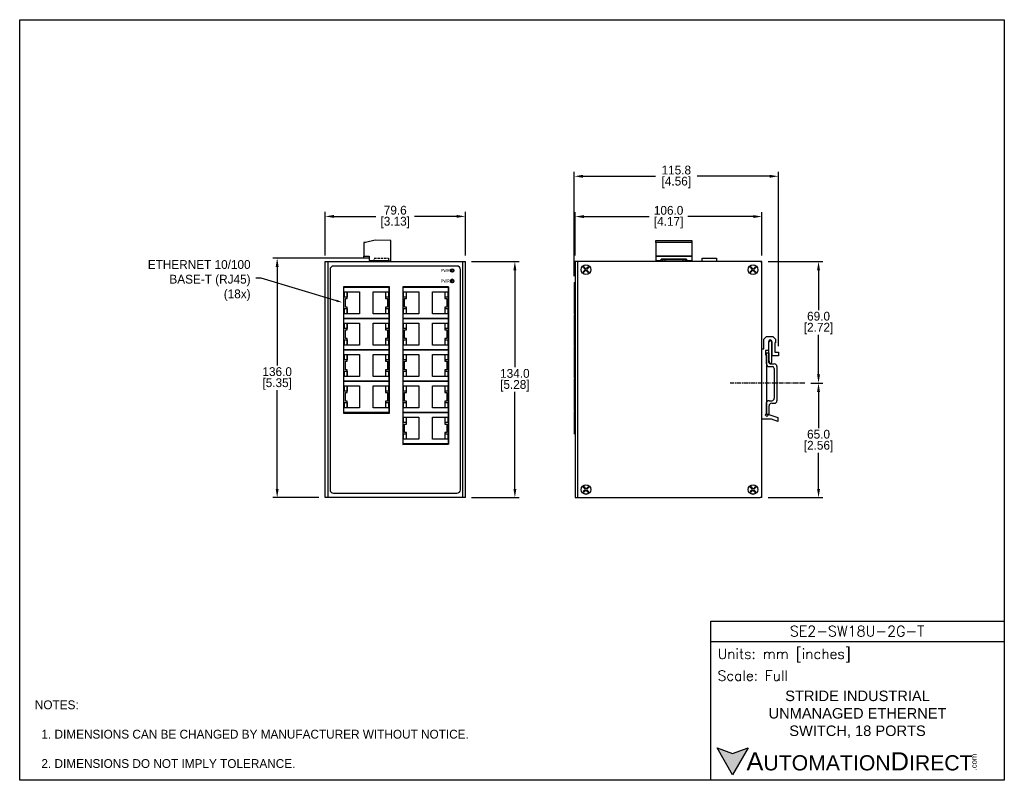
# Model space of a CAD drawing. Header units: inches. Extents: x 0 to 559, y 0 to 432.
import ezdxf
from ezdxf import colors
from ezdxf.entities.mleader import LeaderData, LeaderLine
from ezdxf.math import Vec2, Vec3

# ---------------------------------------------------------------- set-up
doc = ezdxf.new("R2010")
doc.units = ezdxf.units.IN
doc.header["$LTSCALE"] = 10
doc.header["$MEASUREMENT"] = 0
doc.linetypes.add('CENTER', pattern=[0.4, 0.25, -0.05, 0.05, -0.05])
doc.linetypes.add('HIDDEN2', pattern=[0.1875, 0.125, -0.0625])
for name, color, linetype in [('CENTER', 40, 'CENTER'), ('DIMENSIONS', 140, 'Continuous'), ('HIDDEN', 102, 'HIDDEN2'), ('TEXT', 140, 'Continuous')]:
    doc.layers.add(name, color=color, linetype=linetype)
doc.styles.add('ROMANS', font='romans.shx')
doc.styles.add('型式1', font='txt')
doc.dimstyles.get("Standard").update_dxf_attribs({"dimtxt": 5, "dimasz": 5, "dimexe": 2.5, "dimexo": 3.5, "dimgap": 1, "dimtad": 0, "dimtih": 1, "dimtoh": 1, "dimdec": 1, "dimzin": 0, "dimdsep": 46, "dimtxsty": 'Standard', "dimcen": 0, "dimadec": 0, "dimazin": 0, "dimtfac": 1, "dimtdec": 1, "dimtofl": 0, "dimtmove": 0, "dimatfit": 3, "dimfxl": 1, "dimtolj": 1, "dimtzin": 0, "dimarcsym": 0})

# ---------------------------------------------------------------- blocks, each defined once
blk = doc.blocks.new('*D11')
at = {"layer": 'DEFPOINTS', "color": 0, "transparency": 16777216}
for p in [(201.24, 296.47), (146.13, 160.47), (173.34, 160.47)]:
    blk.add_point(p, dxfattribs=at)
at = {"layer": 'DIMENSIONS', "color": 0, "lineweight": -2, "transparency": 16777216}
for p, q in [((197.74, 296.47), (143.63, 296.47)), ((146.13, 291.47), (146.13, 235.47)), ((146.13, 165.47), (146.13, 221.47)), ((169.84, 160.47), (143.63, 160.47))]:
    blk.add_line(p, q, dxfattribs=at)
at = {"layer": 'DIMENSIONS', "color": 0, "transparency": 16777216}
for points in [[(145.29, 291.47), (146.96, 291.47), (146.13, 296.47)], [(145.29, 165.47), (146.96, 165.47), (146.13, 160.47)]]:
    blk.add_solid(points, dxfattribs=at)
at = {"layer": 'DIMENSIONS', "color": 0, "transparency": 16777216, "char_height": 5, "attachment_point": 5}
for s, insert in [('\\A1;136.0', (146.13, 231.97)), ('\\A1;[5.35]', (146.13, 224.97))]:
    blk.add_mtext(s, dxfattribs=dict(at, insert=insert))
blk = doc.blocks.new('*D12')
at = {"layer": 'DEFPOINTS', "color": 0, "transparency": 16777216}
for p in [(252.94, 294.47), (252.94, 160.47), (281.03, 160.47)]:
    blk.add_point(p, dxfattribs=at)
at = {"layer": 'DIMENSIONS', "color": 0, "lineweight": -2, "transparency": 16777216}
for p, q in [((256.44, 294.47), (283.53, 294.47)), ((281.03, 289.47), (281.03, 234.47)), ((281.03, 165.47), (281.03, 220.47)), ((256.44, 160.47), (283.53, 160.47))]:
    blk.add_line(p, q, dxfattribs=at)
at = {"layer": 'DIMENSIONS', "color": 0, "transparency": 16777216}
for points in [[(280.19, 289.47), (281.86, 289.47), (281.03, 294.47)], [(280.19, 165.47), (281.86, 165.47), (281.03, 160.47)]]:
    blk.add_solid(points, dxfattribs=at)
at = {"layer": 'DIMENSIONS', "color": 0, "transparency": 16777216, "char_height": 5, "attachment_point": 5}
for s, insert in [('\\A1;134.0', (281.03, 230.97)), ('\\A1;[5.28]', (281.03, 223.97))]:
    blk.add_mtext(s, dxfattribs=dict(at, insert=insert))
blk = doc.blocks.new('*D13')
at = {"layer": 'DEFPOINTS', "color": 0, "transparency": 16777216}
for p in [(252.94, 320.13), (173.34, 294.47), (252.94, 294.47)]:
    blk.add_point(p, dxfattribs=at)
at = {"layer": 'DIMENSIONS', "color": 0, "lineweight": -2, "transparency": 16777216}
for p, q in [((173.34, 297.97), (173.34, 322.63)), ((178.34, 320.13), (202.14, 320.13)), ((247.94, 320.13), (224.14, 320.13)), ((252.94, 297.97), (252.94, 322.63))]:
    blk.add_line(p, q, dxfattribs=at)
at = {"layer": 'DIMENSIONS', "color": 0, "transparency": 16777216}
for points in [[(178.34, 320.96), (178.34, 319.3), (173.34, 320.13)], [(247.94, 320.96), (247.94, 319.3), (252.94, 320.13)]]:
    blk.add_solid(points, dxfattribs=at)
at = {"layer": 'DIMENSIONS', "color": 0, "transparency": 16777216, "char_height": 5, "attachment_point": 5}
for s, insert in [('\\A1;79.6', (213.14, 323.63)), ('\\A1;[3.13]', (213.14, 316.63))]:
    blk.add_mtext(s, dxfattribs=dict(at, insert=insert))
blk = doc.blocks.new('*D14')
at = {"layer": 'DEFPOINTS', "color": 0, "transparency": 16777216}
for p in [(421.28, 320.03), (315.28, 294.47), (421.28, 294.47)]:
    blk.add_point(p, dxfattribs=at)
at = {"layer": 'DIMENSIONS', "color": 0, "lineweight": -2, "transparency": 16777216}
for p, q in [((315.28, 297.97), (315.28, 322.53)), ((320.28, 320.03), (357.28, 320.03)), ((416.28, 320.03), (379.28, 320.03)), ((421.28, 297.97), (421.28, 322.53))]:
    blk.add_line(p, q, dxfattribs=at)
at = {"layer": 'DIMENSIONS', "color": 0, "transparency": 16777216}
for points in [[(320.28, 320.86), (320.28, 319.2), (315.28, 320.03)], [(416.28, 320.86), (416.28, 319.2), (421.28, 320.03)]]:
    blk.add_solid(points, dxfattribs=at)
at = {"layer": 'DIMENSIONS', "color": 0, "transparency": 16777216, "char_height": 5, "attachment_point": 5}
for s, insert in [('\\A1;106.0', (368.28, 323.53)), ('\\A1;[4.17]', (368.28, 316.53))]:
    blk.add_mtext(s, dxfattribs=dict(at, insert=insert))
blk = doc.blocks.new('*D15')
at = {"layer": 'DEFPOINTS', "color": 0, "transparency": 16777216}
for p in [(445.53, 225.44), (453.37, 225.44), (421.28, 160.47)]:
    blk.add_point(p, dxfattribs=at)
at = {"layer": 'DIMENSIONS', "color": 0, "lineweight": -2, "transparency": 16777216}
for p, q in [((449.03, 225.44), (455.87, 225.44)), ((453.37, 220.44), (453.37, 199.95)), ((453.37, 165.47), (453.37, 185.95)), ((424.78, 160.47), (455.87, 160.47))]:
    blk.add_line(p, q, dxfattribs=at)
at = {"layer": 'DIMENSIONS', "color": 0, "transparency": 16777216}
for points in [[(452.53, 220.44), (454.2, 220.44), (453.37, 225.44)], [(452.53, 165.47), (454.2, 165.47), (453.37, 160.47)]]:
    blk.add_solid(points, dxfattribs=at)
at = {"layer": 'DIMENSIONS', "color": 0, "transparency": 16777216, "char_height": 5, "attachment_point": 5}
for s, insert in [('\\A1;65.0', (453.37, 196.45)), ('\\A1;[2.56]', (453.37, 189.45))]:
    blk.add_mtext(s, dxfattribs=dict(at, insert=insert))
blk = doc.blocks.new('*D16')
at = {"layer": 'DEFPOINTS', "color": 0, "transparency": 16777216}
for p in [(421.28, 294.47), (445.53, 225.44), (453.37, 225.44)]:
    blk.add_point(p, dxfattribs=at)
at = {"layer": 'DIMENSIONS', "color": 0, "lineweight": -2, "transparency": 16777216}
for p, q in [((424.78, 294.47), (455.87, 294.47)), ((453.37, 289.47), (453.37, 266.95)), ((453.37, 230.44), (453.37, 252.95)), ((449.03, 225.44), (455.87, 225.44))]:
    blk.add_line(p, q, dxfattribs=at)
at = {"layer": 'DIMENSIONS', "color": 0, "transparency": 16777216}
for points in [[(452.53, 289.47), (454.2, 289.47), (453.37, 294.47)], [(452.53, 230.44), (454.2, 230.44), (453.37, 225.44)]]:
    blk.add_solid(points, dxfattribs=at)
at = {"layer": 'DIMENSIONS', "color": 0, "transparency": 16777216, "char_height": 5, "attachment_point": 5}
for s, insert in [('\\A1;69.0', (453.37, 263.45)), ('\\A1;[2.72]', (453.37, 256.45))]:
    blk.add_mtext(s, dxfattribs=dict(at, insert=insert))
blk = doc.blocks.new('*D17')
at = {"layer": 'DEFPOINTS', "color": 0, "transparency": 16777216}
for p in [(430.58, 342.9), (314.73, 282.62), (430.58, 242.97)]:
    blk.add_point(p, dxfattribs=at)
at = {"layer": 'DIMENSIONS', "color": 0, "lineweight": -2, "transparency": 16777216}
for p, q in [((314.73, 286.12), (314.73, 345.4)), ((319.73, 342.9), (360.82, 342.9)), ((425.58, 342.9), (384.49, 342.9)), ((430.58, 246.47), (430.58, 345.4))]:
    blk.add_line(p, q, dxfattribs=at)
at = {"layer": 'DIMENSIONS', "color": 0, "transparency": 16777216}
for points in [[(319.73, 343.73), (319.73, 342.06), (314.73, 342.9)], [(425.58, 343.73), (425.58, 342.06), (430.58, 342.9)]]:
    blk.add_solid(points, dxfattribs=at)
at = {"layer": 'DIMENSIONS', "color": 0, "transparency": 16777216, "char_height": 5, "attachment_point": 5}
for s, insert in [('\\A1;115.8', (372.65, 346.4)), ('\\A1;[4.56]', (372.65, 339.4))]:
    blk.add_mtext(s, dxfattribs=dict(at, insert=insert))

msp = doc.modelspace()

# ---------------------------------------------------------------- hatches: boundary and pattern name
at = {"layer": 'TEXT'}
msp.add_hatch(color=256, dxfattribs=at).paths.add_polyline_path([(413.49, 18.42), (404.62, 15.19), (395.75, 18.42), (404.62, 3.05)])

# ---------------------------------------------------------------- linework, layer by layer
for p, q in [((195.4, 305.34), (195.33, 297.64)), ((196.2, 305.33), (195.4, 305.34)), ((201.71, 306.55), (196.2, 305.33)), ((210.71, 306.48), (201.71, 306.55)), ((210.61, 294.98), (210.71, 306.48)), ((361.08, 306.48), (381.38, 306.48)), ((361.08, 305.26), (361.08, 306.48)), ((381.38, 305.26), (361.08, 305.26)), ((361.08, 305.26), (361.08, 297.56)), ((381.38, 306.48), (381.38, 305.26)), ((381.38, 305.26), (381.38, 297.56)), ((195.32, 296.59), (198.42, 296.56)), ((195.33, 297.64), (198.43, 297.61)), ((198.43, 297.61), (198.41, 295.08)), ((361.08, 297.56), (381.38, 297.56)), ((361.08, 297.53), (361.08, 297.56)), ((381.38, 297.53), (361.08, 297.53)), ((361.08, 297.53), (361.08, 295)), ((381.38, 297.56), (381.38, 297.53)), ((381.38, 297.53), (381.38, 295)), ((387.38, 294.47), (387.38, 296.47)), ((387.38, 296.47), (395.38, 296.47)), ((395.38, 296.47), (395.38, 294.47)), ((173.34, 160.47), (173.34, 294.47)), ((173.34, 294.47), (174.84, 294.47)), ((174.64, 294.47), (251.64, 294.47)), ((174.84, 294.47), (174.84, 160.47)), ((248.14, 291.97), (178.14, 291.97)), ((198.41, 295.08), (202.48, 295.05)), ((200.62, 295.06), (200.67, 294.55)), ((202.22, 295.05), (202.09, 294.55)), ((202.22, 295.05), (202.92, 295.05)), ((202.31, 295.05), (202.31, 295.05)), ((202.92, 294.55), (202.92, 295.05)), ((202.92, 295.04), (208.32, 295)), ((203.96, 295.03), (203.96, 294.55)), ((208.32, 295.05), (209.02, 295.05)), ((208.32, 294.55), (208.32, 295.05)), ((209.02, 294.55), (209.02, 295.05)), ((209.02, 294.99), (210.61, 294.98)), ((209.82, 294.55), (209.82, 294.98)), ((251.44, 160.47), (251.44, 294.47)), ((251.44, 294.47), (252.94, 294.47)), ((252.94, 160.47), (252.94, 294.47)), ((315.28, 294.97), (315.28, 160.47)), ((316.78, 294.47), (315.28, 294.47)), ((420.28, 294.47), (316.78, 294.47)), ((316.78, 160.47), (316.78, 294.47)), ((320.14, 291.52), (319.82, 291.23)), ((319.82, 291.23), (320.74, 290.24)), ((320.14, 291.52), (321.06, 290.53)), ((322.65, 291.32), (321.76, 290.51)), ((322.92, 291.03), (322.04, 290.21)), ((322.65, 291.32), (322.92, 291.03)), ((361.07, 294.97), (381.39, 294.97)), ((361.07, 294.97), (361.07, 294.47)), ((361.08, 295), (364.1, 295)), ((361.08, 295), (361.08, 294.9)), ((361.08, 294.97), (364.73, 294.97)), ((361.08, 294.47), (361.08, 294.97)), ((361.08, 294.9), (361.08, 294.9)), ((364.1, 295), (364.1, 295.8)), ((364.1, 295.8), (378.35, 295.8)), ((364.73, 295.77), (364.1, 295.77)), ((364.1, 294.97), (364.1, 295)), ((366.18, 295.79), (364.73, 295.79)), ((364.73, 295.79), (364.73, 294.47)), ((366.18, 295.79), (366.18, 294.47)), ((376.28, 295.77), (366.18, 295.77)), ((366.18, 294.97), (376.28, 294.97)), ((377.73, 295.79), (376.28, 295.79)), ((376.28, 295.79), (376.28, 294.47)), ((377.73, 295.79), (377.73, 294.47)), ((378.35, 295.77), (377.73, 295.77)), ((377.73, 294.97), (381.4, 294.97)), ((378.35, 295.8), (378.35, 295)), ((378.35, 295), (381.38, 295)), ((378.35, 295), (378.35, 294.97)), ((381.38, 295), (381.38, 294.97)), ((381.39, 294.97), (381.39, 294.47)), ((381.4, 294.97), (381.4, 294.47)), ((414.94, 291.52), (414.62, 291.23)), ((414.62, 291.23), (415.54, 290.24)), ((414.94, 291.52), (415.86, 290.53)), ((417.45, 291.32), (416.56, 290.51)), ((417.72, 291.03), (416.84, 290.21)), ((417.45, 291.32), (417.72, 291.03)), ((421.28, 294.47), (420.28, 294.47)), ((421.28, 293.47), (421.28, 294.47)), ((421.28, 160.97), (421.28, 293.97)), ((176.14, 289.97), (176.14, 164.97)), ((245.12, 289.46), (244.44, 289.46)), ((245.12, 288.5), (245.12, 290.39)), ((245.12, 290.09), (245.76, 290.09)), ((245.12, 288.8), (245.76, 288.8)), ((245.63, 288.47), (245.26, 288.47)), ((245.76, 290.39), (245.76, 288.5)), ((246.4, 289.75), (245.76, 289.75)), ((250.14, 164.97), (250.14, 289.97)), ((320.71, 289.53), (319.83, 288.71)), ((319.83, 288.71), (320.11, 288.41)), ((320.99, 289.23), (320.11, 288.41)), ((321.7, 289.2), (322.62, 288.21)), ((322.02, 289.5), (322.93, 288.51)), ((322.93, 288.51), (322.62, 288.21)), ((415.51, 289.53), (414.63, 288.71)), ((414.63, 288.71), (414.91, 288.41)), ((415.79, 289.23), (414.91, 288.41)), ((416.5, 289.2), (417.42, 288.21)), ((416.82, 289.5), (417.73, 288.51)), ((417.73, 288.51), (417.42, 288.21)), ((183.79, 280.22), (183.79, 208.52)), ((209.79, 280.22), (183.79, 280.22)), ((184.04, 262.17), (184.04, 279.97)), ((184.04, 279.97), (209.54, 279.97)), ((209.54, 279.97), (209.54, 262.17)), ((209.74, 280.22), (209.74, 208.52)), ((209.79, 208.52), (209.79, 280.22)), ((217.39, 280.22), (217.39, 190.72)), ((243.39, 280.22), (217.39, 280.22)), ((217.64, 262.17), (217.64, 279.97)), ((217.64, 279.97), (243.14, 279.97)), ((243.14, 279.97), (243.14, 262.17)), ((243.34, 280.22), (243.41, 190.74)), ((243.35, 208.54), (243.39, 280.22)), ((245.12, 282.5), (245.12, 284.39)), ((245.12, 284.09), (245.76, 284.09)), ((245.12, 282.8), (245.76, 282.8)), ((245.63, 284.43), (245.26, 284.43)), ((245.63, 282.47), (245.26, 282.47)), ((245.76, 284.39), (245.76, 282.5)), ((314.73, 282.62), (315.28, 282.62)), ((314.73, 282.62), (314.73, 264.82)), ((184.26, 274.3), (184.26, 277.3)), ((184.26, 277.3), (185.76, 277.3)), ((185.76, 274.3), (184.26, 274.3)), ((185.76, 277.3), (185.76, 274.3)), ((185.93, 273.47), (185.93, 277.32)), ((185.93, 277.32), (192.93, 277.32)), ((192.93, 277.32), (192.93, 264.82)), ((200.65, 264.82), (200.65, 277.32)), ((200.65, 277.32), (207.65, 277.32)), ((207.65, 277.32), (207.65, 273.47)), ((207.82, 274.3), (207.82, 277.3)), ((207.82, 277.3), (209.32, 277.3)), ((209.32, 274.3), (207.82, 274.3)), ((209.32, 277.3), (209.32, 274.3)), ((209.74, 278.39), (209.54, 278.39)), ((209.74, 275.19), (209.54, 275.19)), ((217.86, 274.3), (217.86, 277.3)), ((217.86, 277.3), (219.36, 277.3)), ((219.36, 274.3), (217.86, 274.3)), ((219.36, 277.3), (219.36, 274.3)), ((219.53, 273.47), (219.53, 277.32)), ((219.53, 277.32), (226.53, 277.32)), ((226.53, 277.32), (226.53, 264.82)), ((234.25, 264.82), (234.25, 277.32)), ((234.25, 277.32), (241.25, 277.32)), ((241.25, 277.32), (241.25, 273.47)), ((241.42, 274.3), (241.42, 277.3)), ((241.42, 277.3), (242.92, 277.3)), ((242.92, 274.3), (241.42, 274.3)), ((242.92, 277.3), (242.92, 274.3)), ((243.34, 278.39), (243.14, 278.39)), ((243.34, 275.19), (243.14, 275.19)), ((184.84, 268.67), (184.84, 273.47)), ((184.84, 273.47), (185.93, 273.47)), ((185.93, 268.67), (184.84, 268.67)), ((185.93, 264.82), (185.93, 268.67)), ((207.65, 273.47), (208.74, 273.47)), ((207.65, 268.67), (207.65, 264.82)), ((208.74, 268.67), (207.65, 268.67)), ((208.74, 273.47), (208.74, 268.67)), ((218.44, 268.67), (218.44, 273.47)), ((218.44, 273.47), (219.53, 273.47)), ((219.53, 268.67), (218.44, 268.67)), ((219.53, 264.82), (219.53, 268.67)), ((241.25, 273.47), (242.34, 273.47)), ((241.25, 268.67), (241.25, 264.82)), ((242.34, 268.67), (241.25, 268.67)), ((242.34, 273.47), (242.34, 268.67)), ((184.26, 264.84), (184.26, 267.84)), ((184.26, 267.84), (185.76, 267.84)), ((185.76, 264.84), (184.26, 264.84)), ((185.76, 267.84), (185.76, 264.84)), ((192.93, 264.82), (185.93, 264.82)), ((207.65, 264.82), (200.65, 264.82)), ((207.82, 264.84), (207.82, 267.84)), ((207.82, 267.84), (209.32, 267.84)), ((209.32, 264.84), (207.82, 264.84)), ((209.32, 267.84), (209.32, 264.84)), ((209.74, 266.96), (209.54, 266.96)), ((209.74, 263.76), (209.54, 263.76)), ((217.86, 264.84), (217.86, 267.84)), ((217.86, 267.84), (219.36, 267.84)), ((219.36, 264.84), (217.86, 264.84)), ((219.36, 267.84), (219.36, 264.84)), ((226.53, 264.82), (219.53, 264.82)), ((241.25, 264.82), (234.25, 264.82)), ((241.42, 264.84), (241.42, 267.84)), ((241.42, 267.84), (242.92, 267.84)), ((242.92, 264.84), (241.42, 264.84)), ((242.92, 267.84), (242.92, 264.84)), ((243.34, 266.96), (243.14, 266.96)), ((243.34, 263.76), (243.14, 263.76)), ((314.73, 264.82), (315.28, 264.82)), ((314.73, 264.32), (314.73, 246.52)), ((314.73, 264.32), (315.28, 264.32)), ((184.04, 244.37), (184.04, 262.17)), ((184.04, 262.17), (209.54, 262.17)), ((209.54, 262.17), (184.04, 262.17)), ((184.26, 259.5), (185.76, 259.5)), ((184.26, 256.5), (184.26, 259.5)), ((185.76, 259.5), (185.76, 256.5)), ((185.93, 259.52), (192.93, 259.52)), ((185.93, 255.67), (185.93, 259.52)), ((192.93, 259.52), (192.93, 247.02)), ((200.65, 247.02), (200.65, 259.52)), ((200.65, 259.52), (207.65, 259.52)), ((207.65, 259.52), (207.65, 255.67)), ((207.82, 256.5), (207.82, 259.5)), ((207.82, 259.5), (209.32, 259.5)), ((209.32, 259.5), (209.32, 256.5)), ((209.54, 262.17), (209.54, 244.37)), ((209.74, 260.59), (209.54, 260.59)), ((209.74, 257.39), (209.54, 257.39)), ((217.64, 244.37), (217.64, 262.17)), ((217.64, 262.17), (243.14, 262.17)), ((243.14, 262.17), (217.64, 262.17)), ((217.86, 256.5), (217.86, 259.5)), ((217.86, 259.5), (219.36, 259.5)), ((219.36, 259.5), (219.36, 256.5)), ((219.53, 255.67), (219.53, 259.52)), ((219.53, 259.52), (226.53, 259.52)), ((226.53, 259.52), (226.53, 247.02)), ((234.25, 247.02), (234.25, 259.52)), ((234.25, 259.52), (241.25, 259.52)), ((241.25, 259.52), (241.25, 255.67)), ((241.42, 256.5), (241.42, 259.5)), ((241.42, 259.5), (242.92, 259.5)), ((242.92, 259.5), (242.92, 256.5)), ((243.14, 262.17), (243.14, 244.37)), ((243.34, 260.59), (243.14, 260.59)), ((243.34, 257.39), (243.14, 257.39)), ((185.76, 256.5), (184.26, 256.5)), ((184.84, 255.67), (185.93, 255.67)), ((184.84, 250.87), (184.84, 255.67)), ((207.65, 255.67), (208.74, 255.67)), ((209.32, 256.5), (207.82, 256.5)), ((208.74, 255.67), (208.74, 250.87)), ((219.36, 256.5), (217.86, 256.5)), ((218.44, 250.87), (218.44, 255.67)), ((218.44, 255.67), (219.53, 255.67)), ((241.25, 255.67), (242.34, 255.67)), ((242.92, 256.5), (241.42, 256.5)), ((242.34, 255.67), (242.34, 250.87)), ((422.28, 250.47), (423.78, 251.97)), ((423.78, 251.97), (427.48, 251.97)), ((427.48, 251.97), (428.98, 250.47)), ((184.26, 250.04), (185.76, 250.04)), ((184.26, 247.04), (184.26, 250.04)), ((185.76, 247.04), (184.26, 247.04)), ((185.93, 250.87), (184.84, 250.87)), ((185.76, 250.04), (185.76, 247.04)), ((185.93, 247.02), (185.93, 250.87)), ((192.93, 247.02), (185.93, 247.02)), ((207.65, 247.02), (200.65, 247.02)), ((207.65, 250.87), (207.65, 247.02)), ((208.74, 250.87), (207.65, 250.87)), ((207.82, 247.04), (207.82, 250.04)), ((207.82, 250.04), (209.32, 250.04)), ((209.32, 247.04), (207.82, 247.04)), ((209.32, 250.04), (209.32, 247.04)), ((209.74, 249.16), (209.54, 249.16)), ((209.74, 245.96), (209.54, 245.96)), ((217.86, 247.04), (217.86, 250.04)), ((217.86, 250.04), (219.36, 250.04)), ((219.36, 247.04), (217.86, 247.04)), ((219.53, 250.87), (218.44, 250.87)), ((219.36, 250.04), (219.36, 247.04)), ((219.53, 247.02), (219.53, 250.87)), ((226.53, 247.02), (219.53, 247.02)), ((241.25, 247.02), (234.25, 247.02)), ((241.25, 250.87), (241.25, 247.02)), ((242.34, 250.87), (241.25, 250.87)), ((241.42, 247.04), (241.42, 250.04)), ((241.42, 250.04), (242.92, 250.04)), ((242.92, 247.04), (241.42, 247.04)), ((242.92, 250.04), (242.92, 247.04)), ((243.34, 249.16), (243.14, 249.16)), ((243.34, 245.96), (243.14, 245.96)), ((314.73, 246.52), (315.28, 246.52)), ((314.73, 246.02), (314.73, 228.22)), ((314.73, 246.02), (315.28, 246.02)), ((422.28, 244.97), (422.28, 250.47)), ((424.98, 248.97), (424.98, 243.97)), ((425.23, 239.91), (425.23, 248.97)), ((426.73, 248.97), (426.73, 248.17)), ((426.73, 248.17), (426.73, 239.91)), ((426.98, 240.97), (426.98, 248.97)), ((428.98, 248.37), (428.48, 248.37)), ((428.48, 248.37), (428.48, 242.97)), ((428.98, 250.47), (428.98, 248.37)), ((184.04, 244.37), (209.54, 244.37)), ((209.54, 244.37), (184.04, 244.37)), ((184.04, 226.57), (184.04, 244.37)), ((184.26, 241.7), (185.76, 241.7)), ((184.26, 238.7), (184.26, 241.7)), ((185.76, 241.7), (185.76, 238.7)), ((185.93, 241.72), (192.93, 241.72)), ((185.93, 237.87), (185.93, 241.72)), ((192.93, 241.72), (192.93, 229.22)), ((200.65, 241.72), (207.65, 241.72)), ((200.65, 229.22), (200.65, 241.72)), ((207.65, 241.72), (207.65, 237.87)), ((207.82, 238.7), (207.82, 241.7)), ((207.82, 241.7), (209.32, 241.7)), ((209.32, 241.7), (209.32, 238.7)), ((209.54, 244.37), (209.54, 226.57)), ((209.74, 242.79), (209.54, 242.79)), ((217.64, 243.07), (217.39, 243.07)), ((217.64, 242.4), (217.39, 242.4)), ((217.64, 241.8), (217.39, 241.8)), ((217.64, 241.13), (217.39, 241.13)), ((217.64, 240.53), (217.39, 240.53)), ((217.64, 226.57), (217.64, 244.37)), ((217.64, 244.37), (243.14, 244.37)), ((243.14, 244.37), (217.64, 244.37)), ((217.86, 238.7), (217.86, 241.7)), ((217.86, 241.7), (219.36, 241.7)), ((219.36, 241.7), (219.36, 238.7)), ((219.53, 237.87), (219.53, 241.72)), ((219.53, 241.72), (226.53, 241.72)), ((226.53, 241.72), (226.53, 229.22)), ((234.25, 229.22), (234.25, 241.72)), ((234.25, 241.72), (241.25, 241.72)), ((241.25, 241.72), (241.25, 237.87)), ((241.42, 238.7), (241.42, 241.7)), ((241.42, 241.7), (242.92, 241.7)), ((242.92, 241.7), (242.92, 238.7)), ((243.14, 244.37), (243.14, 226.57)), ((243.14, 243.72), (243.34, 243.72)), ((243.34, 242.79), (243.14, 242.79)), ((421.28, 244.97), (422.28, 244.97)), ((423.28, 243.97), (423.28, 241.47)), ((424.98, 243.97), (423.28, 243.97)), ((423.28, 241.47), (423.78, 241.47)), ((423.78, 236.36), (423.78, 242.69)), ((423.78, 242.69), (425.28, 242.69)), ((423.78, 241.47), (423.78, 208.18)), ((425.28, 237.86), (425.28, 242.69)), ((430.58, 240.97), (426.98, 240.97)), ((428.48, 242.97), (430.58, 242.97)), ((430.58, 242.97), (430.58, 240.97)), ((185.76, 238.7), (184.26, 238.7)), ((184.84, 237.87), (185.93, 237.87)), ((184.84, 233.07), (184.84, 237.87)), ((207.65, 237.87), (208.74, 237.87)), ((209.32, 238.7), (207.82, 238.7)), ((208.74, 237.87), (208.74, 233.07)), ((209.74, 239.59), (209.54, 239.59)), ((217.64, 239.86), (217.39, 239.86)), ((217.64, 239.26), (217.39, 239.26)), ((217.64, 238.59), (217.39, 238.59)), ((217.64, 237.99), (217.39, 237.99)), ((217.64, 237.32), (217.39, 237.32)), ((217.64, 236.72), (217.39, 236.72)), ((217.64, 236.05), (217.39, 236.05)), ((217.64, 235.45), (217.39, 235.45)), ((217.64, 234.78), (217.39, 234.78)), ((219.36, 238.7), (217.86, 238.7)), ((218.44, 233.07), (218.44, 237.87)), ((218.44, 237.87), (219.53, 237.87)), ((241.25, 237.87), (242.34, 237.87)), ((242.92, 238.7), (241.42, 238.7)), ((242.34, 237.87), (242.34, 233.07)), ((243.34, 239.59), (243.14, 239.59)), ((425.23, 237.16), (425.23, 239.91)), ((425.28, 234.86), (427.28, 234.86)), ((426.73, 239.91), (426.73, 237.16)), ((426.78, 236.36), (428.28, 236.36)), ((429.78, 234.86), (429.78, 215.52)), ((184.26, 232.24), (185.76, 232.24)), ((184.26, 229.24), (184.26, 232.24)), ((185.76, 229.24), (184.26, 229.24)), ((185.93, 233.07), (184.84, 233.07)), ((185.76, 232.24), (185.76, 229.24)), ((185.93, 229.22), (185.93, 233.07)), ((192.93, 229.22), (185.93, 229.22)), ((207.65, 229.22), (200.65, 229.22)), ((208.74, 233.07), (207.65, 233.07)), ((207.65, 233.07), (207.65, 229.22)), ((207.82, 232.24), (209.32, 232.24)), ((207.82, 229.24), (207.82, 232.24)), ((209.32, 229.24), (207.82, 229.24)), ((209.32, 232.24), (209.32, 229.24)), ((209.74, 231.36), (209.54, 231.36)), ((217.64, 234.18), (217.39, 234.18)), ((217.64, 233.51), (217.39, 233.51)), ((217.64, 232.91), (217.39, 232.91)), ((217.64, 232.24), (217.39, 232.24)), ((217.64, 231.64), (217.39, 231.64)), ((217.64, 230.97), (217.39, 230.97)), ((217.64, 230.37), (217.39, 230.37)), ((217.64, 229.7), (217.39, 229.7)), ((217.86, 229.24), (217.86, 232.24)), ((217.86, 232.24), (219.36, 232.24)), ((219.36, 229.24), (217.86, 229.24)), ((219.53, 233.07), (218.44, 233.07)), ((219.36, 232.24), (219.36, 229.24)), ((219.53, 229.22), (219.53, 233.07)), ((226.53, 229.22), (219.53, 229.22)), ((241.25, 229.22), (234.25, 229.22)), ((241.25, 233.07), (241.25, 229.22)), ((242.34, 233.07), (241.25, 233.07)), ((241.42, 229.24), (241.42, 232.24)), ((241.42, 232.24), (242.92, 232.24)), ((242.92, 229.24), (241.42, 229.24)), ((242.92, 232.24), (242.92, 229.24)), ((243.34, 231.36), (243.14, 231.36)), ((428.28, 233.86), (428.28, 217.02)), ((184.04, 226.57), (209.54, 226.57)), ((209.54, 226.57), (184.04, 226.57)), ((184.04, 208.77), (184.04, 226.57)), ((184.26, 223.9), (185.76, 223.9)), ((184.26, 220.9), (184.26, 223.9)), ((185.76, 223.9), (185.76, 220.9)), ((185.93, 223.92), (192.93, 223.92)), ((185.93, 220.07), (185.93, 223.92)), ((192.93, 223.92), (192.93, 211.42)), ((200.65, 223.92), (207.65, 223.92)), ((200.65, 211.42), (200.65, 223.92)), ((207.65, 223.92), (207.65, 220.07)), ((207.82, 223.9), (209.32, 223.9)), ((207.82, 220.9), (207.82, 223.9)), ((209.32, 223.9), (209.32, 220.9)), ((209.74, 228.16), (209.54, 228.16)), ((209.54, 226.57), (209.54, 208.77)), ((209.74, 224.99), (209.54, 224.99)), ((217.64, 229.1), (217.39, 229.1)), ((217.64, 228.43), (217.39, 228.43)), ((217.64, 227.83), (217.39, 227.83)), ((217.64, 227.16), (217.39, 227.16)), ((217.64, 226.56), (217.39, 226.56)), ((217.64, 225.89), (217.39, 225.89)), ((217.64, 225.29), (217.39, 225.29)), ((217.64, 224.62), (217.39, 224.62)), ((217.64, 224.02), (217.39, 224.02)), ((217.64, 226.57), (243.14, 226.57)), ((243.14, 226.57), (217.64, 226.57)), ((217.64, 190.97), (217.64, 226.57)), ((217.86, 220.9), (217.86, 223.9)), ((217.86, 223.9), (219.36, 223.9)), ((219.36, 223.9), (219.36, 220.9)), ((219.53, 220.07), (219.53, 223.92)), ((219.53, 223.92), (226.53, 223.92)), ((226.53, 223.92), (226.53, 211.42)), ((234.25, 211.42), (234.25, 223.92)), ((234.25, 223.92), (241.25, 223.92)), ((241.25, 223.92), (241.25, 220.07)), ((241.42, 220.9), (241.42, 223.9)), ((241.42, 223.9), (242.92, 223.9)), ((242.92, 223.9), (242.92, 220.9)), ((243.34, 228.16), (243.14, 228.16)), ((243.14, 226.57), (243.14, 208.77)), ((243.34, 224.99), (243.14, 224.99)), ((314.73, 228.22), (315.28, 228.22)), ((314.73, 227.72), (315.28, 227.72)), ((314.73, 227.72), (314.73, 209.92)), ((185.76, 220.9), (184.26, 220.9)), ((184.84, 220.07), (185.93, 220.07)), ((184.84, 215.27), (184.84, 220.07)), ((207.65, 220.07), (208.74, 220.07)), ((209.32, 220.9), (207.82, 220.9)), ((208.74, 220.07), (208.74, 215.27)), ((209.74, 221.79), (209.54, 221.79)), ((217.64, 223.35), (217.39, 223.35)), ((217.64, 222.75), (217.39, 222.75)), ((217.64, 222.08), (217.39, 222.08)), ((217.64, 221.48), (217.39, 221.48)), ((217.64, 220.81), (217.39, 220.81)), ((217.64, 220.21), (217.39, 220.21)), ((217.64, 219.54), (217.39, 219.54)), ((217.64, 218.94), (217.39, 218.94)), ((217.64, 218.27), (217.39, 218.27)), ((219.36, 220.9), (217.86, 220.9)), ((218.44, 220.07), (219.53, 220.07)), ((218.44, 215.27), (218.44, 220.07)), ((241.25, 220.07), (242.34, 220.07)), ((242.92, 220.9), (241.42, 220.9)), ((242.34, 220.07), (242.34, 215.27)), ((243.34, 221.79), (243.14, 221.79)), ((184.26, 214.44), (185.76, 214.44)), ((184.26, 211.44), (184.26, 214.44)), ((185.93, 215.27), (184.84, 215.27)), ((185.76, 214.44), (185.76, 211.44)), ((185.93, 211.42), (185.93, 215.27)), ((208.74, 215.27), (207.65, 215.27)), ((207.65, 215.27), (207.65, 211.42)), ((207.82, 214.44), (209.32, 214.44)), ((207.82, 211.44), (207.82, 214.44)), ((209.32, 214.44), (209.32, 211.44)), ((209.74, 213.56), (209.54, 213.56)), ((217.64, 217.67), (217.39, 217.67)), ((217.64, 217), (217.39, 217)), ((217.64, 216.4), (217.39, 216.4)), ((217.64, 215.73), (217.39, 215.73)), ((217.64, 215.13), (217.39, 215.13)), ((217.64, 214.46), (217.39, 214.46)), ((217.64, 213.86), (217.39, 213.86)), ((217.64, 213.19), (217.39, 213.19)), ((217.64, 212.59), (217.39, 212.59)), ((217.86, 214.44), (219.36, 214.44)), ((217.86, 211.44), (217.86, 214.44)), ((219.53, 215.27), (218.44, 215.27)), ((219.36, 214.44), (219.36, 211.44)), ((219.53, 211.42), (219.53, 215.27)), ((241.25, 215.27), (241.25, 211.42)), ((242.34, 215.27), (241.25, 215.27)), ((241.42, 211.44), (241.42, 214.44)), ((241.42, 214.44), (242.92, 214.44)), ((242.92, 214.44), (242.92, 211.44)), ((243.34, 213.56), (243.14, 213.56)), ((423.78, 207.69), (423.78, 214.52)), ((423.78, 207.69), (423.78, 214.02)), ((425.28, 215.52), (426.78, 215.52)), ((425.28, 207.69), (425.28, 212.52)), ((426.78, 214.02), (428.28, 214.02)), ((183.79, 208.52), (209.79, 208.52)), ((209.54, 208.77), (184.04, 208.77)), ((185.76, 211.44), (184.26, 211.44)), ((192.93, 211.42), (185.93, 211.42)), ((207.65, 211.42), (200.65, 211.42)), ((209.32, 211.44), (207.82, 211.44)), ((209.74, 210.36), (209.54, 210.36)), ((217.64, 211.92), (217.39, 211.92)), ((217.64, 211.32), (217.39, 211.32)), ((217.64, 210.65), (217.39, 210.65)), ((217.64, 210.05), (217.39, 210.05)), ((217.64, 209.38), (217.39, 209.38)), ((217.64, 208.78), (217.39, 208.78)), ((217.64, 208.77), (243.14, 208.77)), ((243.14, 208.77), (217.64, 208.77)), ((217.64, 208.77), (243.14, 208.77)), ((243.14, 208.77), (217.64, 208.77)), ((219.36, 211.44), (217.86, 211.44)), ((226.53, 211.42), (219.53, 211.42)), ((241.25, 211.42), (234.25, 211.42)), ((242.92, 211.44), (241.42, 211.44)), ((243.34, 210.36), (243.14, 210.36)), ((243.14, 208.77), (243.14, 190.97)), ((243.34, 207.19), (243.14, 207.19)), ((314.73, 209.92), (315.28, 209.92)), ((314.73, 209.42), (314.73, 196.57)), ((314.73, 209.42), (315.28, 209.42)), ((423.78, 208.18), (423.16, 207.57)), ((423.16, 207.57), (424.11, 206.62)), ((425.28, 207.69), (423.78, 207.69)), ((424.11, 206.62), (425.18, 207.69)), ((425.18, 207.69), (430.28, 205.89)), ((217.86, 203.1), (217.86, 206.1)), ((217.86, 206.1), (219.36, 206.1)), ((219.36, 203.1), (217.86, 203.1)), ((218.44, 202.27), (219.53, 202.27)), ((218.44, 197.47), (218.44, 202.27)), ((219.36, 206.1), (219.36, 203.1)), ((219.53, 202.27), (219.53, 206.12)), ((219.53, 206.12), (226.53, 206.12)), ((226.53, 206.12), (226.53, 193.62)), ((234.25, 193.62), (234.25, 206.12)), ((234.25, 206.12), (241.25, 206.12)), ((241.25, 206.12), (241.25, 202.27)), ((241.25, 202.27), (242.34, 202.27)), ((241.42, 203.1), (241.42, 206.1)), ((241.42, 206.1), (242.92, 206.1)), ((242.92, 203.1), (241.42, 203.1)), ((242.34, 202.27), (242.34, 197.47)), ((242.92, 206.1), (242.92, 203.1)), ((243.34, 203.99), (243.14, 203.99)), ((426.59, 204.97), (421.28, 204.97)), ((430.28, 203.67), (426.59, 204.97)), ((430.28, 205.89), (430.28, 203.67)), ((217.86, 196.64), (219.36, 196.64)), ((217.86, 193.64), (217.86, 196.64)), ((219.53, 197.47), (218.44, 197.47)), ((219.36, 196.64), (219.36, 193.64)), ((219.53, 193.62), (219.53, 197.47)), ((241.25, 197.47), (241.25, 193.62)), ((242.34, 197.47), (241.25, 197.47)), ((241.42, 193.64), (241.42, 196.64)), ((241.42, 196.64), (242.92, 196.64)), ((242.92, 196.64), (242.92, 193.64)), ((243.34, 195.76), (243.14, 195.76)), ((217.39, 190.72), (243.38, 190.74)), ((217.64, 190.97), (243.14, 190.97)), ((243.14, 190.97), (217.64, 190.97)), ((219.36, 193.64), (217.86, 193.64)), ((226.53, 193.62), (219.53, 193.62)), ((241.25, 193.62), (234.25, 193.62)), ((242.92, 193.64), (241.42, 193.64)), ((243.34, 192.56), (243.14, 192.56)), ((178.14, 162.97), (248.14, 162.97)), ((320.14, 166.72), (319.82, 166.43)), ((319.82, 166.43), (320.74, 165.44)), ((320.71, 164.73), (319.83, 163.91)), ((319.83, 163.91), (320.11, 163.61)), ((320.99, 164.43), (320.11, 163.61)), ((320.14, 166.72), (321.06, 165.73)), ((321.7, 164.4), (322.62, 163.41)), ((322.65, 166.52), (321.76, 165.71)), ((322.02, 164.7), (322.93, 163.71)), ((322.92, 166.23), (322.04, 165.41)), ((322.93, 163.71), (322.62, 163.41)), ((322.65, 166.52), (322.92, 166.23)), ((414.94, 166.72), (414.62, 166.43)), ((414.62, 166.43), (415.54, 165.44)), ((415.51, 164.73), (414.63, 163.91)), ((414.63, 163.91), (414.91, 163.61)), ((415.79, 164.43), (414.91, 163.61)), ((414.94, 166.72), (415.86, 165.73)), ((416.5, 164.4), (417.42, 163.41)), ((417.45, 166.52), (416.56, 165.71)), ((416.82, 164.7), (417.73, 163.71)), ((417.72, 166.23), (416.84, 165.41)), ((417.73, 163.71), (417.42, 163.41)), ((417.45, 166.52), (417.72, 166.23)), ((174.84, 160.47), (173.34, 160.47)), ((251.64, 160.47), (174.64, 160.47)), ((252.94, 160.47), (251.44, 160.47)), ((315.28, 160.47), (316.78, 160.47)), ((316.78, 160.47), (420.28, 160.47)), ((421.28, 160.47), (420.28, 160.47)), ((421.28, 160.47), (421.28, 161.47))]:
    msp.add_line(p, q)
at = {"flags": 128}
msp.add_lwpolyline([(195.32, 296.59), (195.32, 296.66), (195.33, 296.86), (195.33, 297.19), (195.33, 297.64)], dxfattribs=at)
for centre, radius in [((321.38, 289.87), 2.73), ((321.38, 289.87), 2.7), ((416.18, 289.87), 2.73), ((416.18, 289.87), 2.7), ((245.44, 289.45), 1), ((245.44, 283.45), 1), ((321.38, 165.07), 2.73), ((321.38, 165.07), 2.7), ((416.18, 165.07), 2.73), ((416.18, 165.07), 2.7)]:
    msp.add_circle(centre, radius)
for centre, radius, start, end in [((178.14, 289.97), 2, 90, 180), ((248.14, 289.97), 2, 0, 90), ((420.28, 293.47), 1, 0, 90), ((320.37, 289.9), 0.5, 312.8548, 42.8548), ((321.33, 288.86), 0.5, 42.8548, 132.8548), ((321.42, 290.87), 0.5, 222.8548, 312.8548), ((322.38, 289.84), 0.5, 132.8548, 222.8548), ((415.17, 289.9), 0.5, 312.8548, 42.8548), ((416.13, 288.86), 0.5, 42.8548, 132.8548), ((416.22, 290.87), 0.5, 222.8548, 312.8548), ((417.18, 289.84), 0.5, 132.8548, 222.8548), ((425.98, 248.97), 1, 0, 180), ((425.98, 248.97), 0.75, 90, 180), ((425.98, 248.97), 0.75, 0, 90), ((425.28, 236.36), 1.5, 180, 270), ((425.98, 237.16), 0.75, 180, 0), ((426.78, 237.86), 1.5, 180, 270), ((427.28, 233.86), 1, 0, 90), ((428.28, 234.86), 1.5, 0, 90), ((425.28, 214.02), 1.5, 90, 180), ((426.78, 212.52), 1.5, 90, 180), ((426.78, 217.02), 1.5, 270, 0), ((428.28, 215.52), 1.5, 270, 0), ((178.14, 164.97), 2, 180, 270), ((248.14, 164.97), 2, 270, 0), ((320.37, 165.1), 0.5, 312.8548, 42.8548), ((321.33, 164.06), 0.5, 42.8548, 132.8548), ((321.42, 166.07), 0.5, 222.8548, 312.8548), ((322.38, 165.04), 0.5, 132.8548, 222.8548), ((415.17, 165.1), 0.5, 312.8548, 42.8548), ((416.13, 164.06), 0.5, 42.8548, 132.8548), ((416.22, 166.07), 0.5, 222.8548, 312.8548), ((417.18, 165.04), 0.5, 132.8548, 222.8548), ((420.28, 161.47), 1, 270, 0)]:
    msp.add_arc(centre, radius, start, end)
at = {"layer": 'CENTER'}
msp.add_line((445.53, 225.44), (403.2, 225.44), dxfattribs=at)
at = {"layer": 'DEFPOINTS'}
msp.add_lwpolyline([(558.8, 0), (0, 0), (0, 431.8), (558.8, 431.8)], close=True, dxfattribs=at)
at = {"layer": 'HIDDEN'}
for p, q in [((201.24, 294.47), (201.24, 296.47)), ((201.24, 296.47), (209.24, 296.47)), ((209.24, 296.47), (209.24, 294.47))]:
    msp.add_line(p, q, dxfattribs=at)
at = {"layer": 'TEXT'}
msp.add_line((392.18, 78.85), (558.8, 78.85), dxfattribs=at)
for points in [[(392.18, 0), (392.18, 90.33), (558.8, 90.33), (558.8, 0)], [(413.49, 18.42), (404.62, 3.05), (395.75, 18.42), (404.62, 15.19)]]:
    msp.add_lwpolyline(points, close=True, dxfattribs=at)

# ---------------------------------------------------------------- texts
at = {"char_height": 1.8, "attachment_point": 1, "line_spacing_factor": 0.8}
for s, insert in [('{\\fArial|b0|i0|c0|p34;\\W0.68;PW\\fArial|b0|i0|c238|p34;R\\fArial|b0|i0|c0|p34;1}', (239.04, 290.35)), ('{\\fArial|b0|i0|c0|p34;\\W0.68;PW\\fArial|b0|i0|c238|p34;R\\fArial|b0|i0|c0|p34;2}', (239.05, 284.36))]:
    msp.add_mtext(s, dxfattribs=dict(at, insert=insert))
at = {"layer": 'DIMENSIONS', "char_height": 3.5}
for insert, attachment_point in [((98.61, 112.42), 6), ((130.2, 112.22), 4)]:
    msp.add_mtext('\\A1;', dxfattribs=dict(at, insert=insert, attachment_point=attachment_point))
at = {"layer": 'TEXT'}
for s, insert, char_height, width, attachment_point, style in [('SE2-SW18U-2G-T', (475.23, 84.67), 5.9396, 111.8034, 5, 'ROMANS'), (' Units: mm [inches]', (392.18, 70.86), 5.7425, 166.6158, 4, 'ROMANS'), (' Scale: Full', (392.18, 59.38), 5.7425, 166.6158, 4, 'ROMANS'), ('{\\fArial|b0|i0|c0|p34;     \\H1.2x;A\\H0.8333x;UTOMATION\\H1.2x;D\\H0.8333x;IRECT}', (395.75, 10.73), 8.6137, 145.913, 4, '型式1')]:
    msp.add_mtext(s, dxfattribs=dict(at, insert=insert, char_height=char_height, width=width, attachment_point=attachment_point, style=style))
at = {"layer": 'TEXT', "insert": (8.61, 45.36), "char_height": 5, "attachment_point": 1}
msp.add_mtext_dynamic_manual_height_columns('NOTES:\\P\\P  1. DIMENSIONS CAN BE CHANGED BY MANUFACTURER WITHOUT NOTICE.\\P\\P  2. DIMENSIONS DO NOT IMPLY TOLERANCE.', width=363.4473, gutter_width=25, heights=[0], dxfattribs=at)
at = {"layer": 'TEXT', "insert": (475.49, 37.49), "char_height": 5.9396, "width": 133.1191, "attachment_point": 5}
msp.add_mtext('{\\fArial|b0|i0|c0|p34;STRIDE INDUSTRIAL UNMANAGED ETHERNET SWITCH, 18 PORTS}', dxfattribs=at)
at = {"layer": 'TEXT', "insert": (540.01, 5.68), "char_height": 3.1009, "width": 9.1891, "attachment_point": 1, "rotation": 90, "style": '型式1'}
msp.add_mtext('{\\fArial|b0|i0|c0|p34;.com}', dxfattribs=at)

# ---------------------------------------------------------------- dimensions: what is measured, and where the dimension line sits
at = {"layer": 'DIMENSIONS'}
for base, p1, p2, picture, middle in [((430.5769, 342.8978), (314.7296, 282.6239), (430.5769, 242.9674), '*D17', (372.6532, 342.8978)), ((252.94, 320.13), (173.34, 294.47), (252.94, 294.47), '*D13', (213.14, 320.13)), ((421.28, 320.03), (315.28, 294.47), (421.28, 294.47), '*D14', (368.28, 320.03))]:
    dim = msp.add_linear_dim(base=base, p1=p1, p2=p2, dimstyle='Standard', override={"dimpost": '\\X'}, dxfattribs=at)
    dim.commit()
    dim.dimension.update_dxf_attribs({"geometry": picture, "text_midpoint": middle})
for base, p1, p2, picture, middle in [((146.13, 160.47), (201.24, 296.47), (173.34, 160.47), '*D11', (146.13, 228.47)), ((281.03, 160.47), (252.94, 294.47), (252.94, 160.47), '*D12', (281.03, 227.47)), ((453.37, 225.44), (421.28, 294.47), (445.53, 225.44), '*D16', (453.37, 259.95)), ((453.37, 225.44), (421.28, 160.47), (445.53, 225.44), '*D15', (453.37, 192.95))]:
    dim = msp.add_linear_dim(base=base, p1=p1, p2=p2, angle=90, dimstyle='Standard', override={"dimpost": '\\X'}, dxfattribs=at)
    dim.commit()
    dim.dimension.update_dxf_attribs({"geometry": picture, "text_midpoint": middle})

# ---------------------------------------------------------------- leaders
at = {"layer": 'TEXT'}
ml = msp.add_multileader_mtext('Standard', dxfattribs=at)
ml.set_content('\\A1;{\\H1.4286x;ETHERNET 10/100\\PBASE-T (RJ45)\\P(18x\\H0.99998x;)}', color=256)
ml.set_leader_properties()
ml.build(insert=Vec2(0, 0))
ml.multileader.update_dxf_attribs({"text_left_attachment_type": 2, "text_right_attachment_type": 2, "dogleg_length": 3, "arrow_head_size": 3.5})
ctx = ml.context
ctx.base_point, ctx.char_height, ctx.arrow_head_size, ctx.landing_gap_size, ctx.plane_origin = Vec3(60.54, 284.99), 3.5, 3.5, 3, Vec3(172.69, 271.25)
ctx.left_attachment, ctx.right_attachment, ctx.text_align_type = 2, 2, 2
notes = []
notes.append((ctx, [(0, (1, 1, 0), (137.04, 284.99), (-1, 0), 3, [(0, [(183.18, 271.25)], 0, [])])]))
ctx.mtext.insert, ctx.mtext.alignment, ctx.mtext.flow_direction = Vec3(131.04, 295.32), 3, 5
for ctx, leaders in notes:
    for number, flags, end, landing, length, lines in leaders:
        leader = LeaderData()
        leader.index, (leader.has_last_leader_line, leader.has_dogleg_vector, leader.attachment_direction) = number, flags
        leader.last_leader_point, leader.dogleg_vector, leader.dogleg_length = Vec3(end), Vec3(landing), length
        for number, points, colour, breaks in lines:
            line = LeaderLine()
            line.index, line.vertices, line.color, line.breaks = number, Vec3.list(points), colors.encode_raw_color(colour), breaks
            leader.lines.append(line)
        ctx.leaders.append(leader)

doc.saveas('drawing.dxf')
